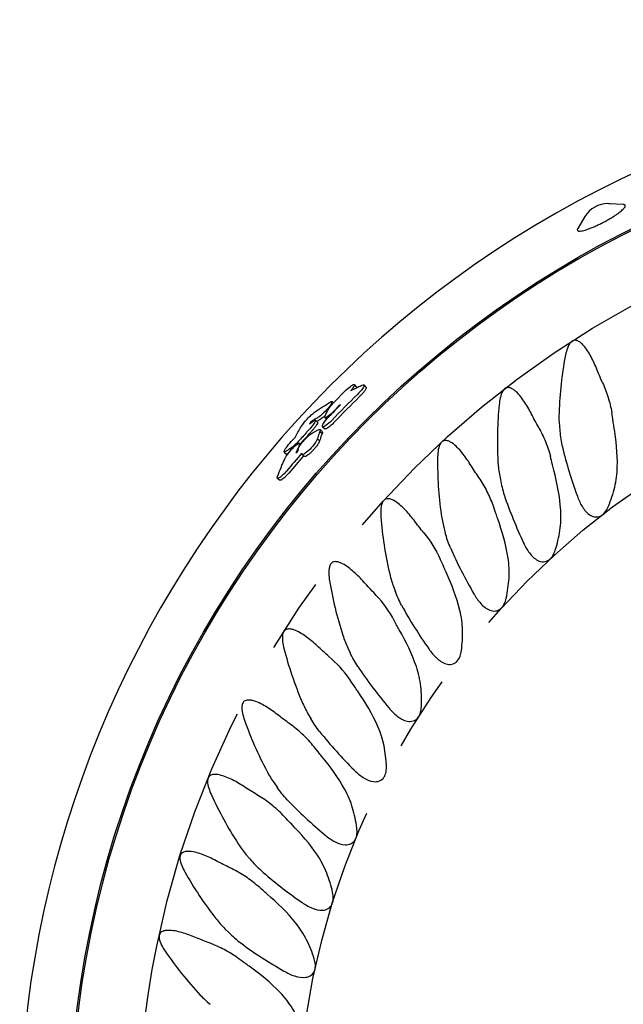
# Model space of a CAD drawing. Header units: millimetres. Extents: x 10 to 412, y 8 to 584.
# Tile 53 of 83: x 292 to 312, y 258 to 291. Entities that reach past the tile are written whole.
import ezdxf

# ---------------------------------------------------------------- set-up
doc = ezdxf.new("R2010")
doc.units = ezdxf.units.MM
doc.linetypes.add('CENTERX2', pattern=[20.32, 12.7, -2.54, 2.54, -2.54])
doc.layers.add('CENTERLINE', color=4, linetype='CENTERX2')
doc.layers.add('DIMENSIONS', color=2, linetype='Continuous')
doc.layers.add('OUTLINE', color=7, linetype='Continuous', lineweight=25)
doc.styles.add('SLDTEXTSTYLE0', font='TXT', dxfattribs={"width": 0.75})
doc.dimstyles.new('SLDDIMSTYLE1', dxfattribs={"dimtxt": 3.5, "dimasz": 2, "dimexe": 0, "dimexo": 0.0625, "dimgap": 0.875, "dimtad": 1, "dimrnd": 1e-09, "dimzin": 12, "dimdsep": 46, "dimtxsty": 'SLDTEXTSTYLE0', "dimsah": 1, "dimcen": 0, "dimadec": 0, "dimazin": 3, "dimtfac": 1, "dimtofl": 0, "dimtmove": 0, "dimatfit": 3, "dimfxl": 0, "dimfrac": 2, "dimtolj": 1, "dimtzin": 12, "dimarcsym": 0})
doc.dimstyles.new('SLDDIMSTYLE13', dxfattribs={"dimtxt": 3.5, "dimasz": 2, "dimexe": 0, "dimexo": 0.0625, "dimgap": 0.875, "dimtad": 1, "dimrnd": 1e-09, "dimzin": 12, "dimdsep": 46, "dimtxsty": 'SLDTEXTSTYLE0', "dimblk1": 'NONE', "dimsah": 1, "dimcen": 0, "dimadec": 0, "dimazin": 3, "dimtfac": 1, "dimtmove": 0, "dimatfit": 3, "dimldrblk": 'NONE', "dimfxl": 0, "dimfrac": 2, "dimtolj": 1, "dimtzin": 12, "dimarcsym": 0})

# ---------------------------------------------------------------- blocks, each defined once
blk = doc.blocks.new('_D_1')
at = {"layer": 'DIMENSIONS'}
blk.add_line((312.899, 327.714), (304.925, 381.509), dxfattribs=at)
blk.add_solid([(312.899, 327.714), (313.1, 329.766), (312.111, 329.619)], dxfattribs=at)
at = {"layer": 'DIMENSIONS', "char_height": 3.5, "attachment_point": 1, "rotation": 278.4315, "style": 'SLDTEXTSTYLE0'}
for s, insert in [('R', (309.62, 380.601)), ('100,95', (310.035, 377.798))]:
    blk.add_mtext(s, dxfattribs=dict(at, insert=insert))
blk = doc.blocks.new('_D_41')
at = {"layer": 'DIMENSIONS'}
for q in [(375.287, 281.441), (300.246, 238.116)]:
    blk.add_line((355.154, 269.817), q, dxfattribs=at)
blk.add_solid([(355.154, 269.817), (357.136, 270.384), (356.636, 271.25)], dxfattribs=at)
at = {"layer": 'DIMENSIONS', "char_height": 3.5, "attachment_point": 1, "rotation": 30, "style": 'SLDTEXTSTYLE0'}
for s, insert in [('63,4', (363.823, 280.026)), ('%%c', (359.254, 277.388))]:
    blk.add_mtext(s, dxfattribs=dict(at, insert=insert))
blk = doc.blocks.new('_None')
blk = doc.blocks.new('_D_42')
at = {"layer": 'DIMENSIONS'}
for q in [(381.537, 268.392), (302.246, 247.146)]:
    blk.add_line((353.154, 260.787), q, dxfattribs=at)
blk.add_solid([(353.154, 260.787), (355.216, 260.822), (354.957, 261.788)], dxfattribs=at)
at = {"layer": 'DIMENSIONS', "char_height": 3.5, "attachment_point": 1, "rotation": 15, "style": 'SLDTEXTSTYLE0'}
for s, insert in [('52,7', (370.097, 269.993)), ('%%c', (365.001, 268.627))]:
    blk.add_mtext(s, dxfattribs=dict(at, insert=insert))

msp = doc.modelspace()

# ---------------------------------------------------------------- linework, layer by layer
at = {"layer": 'CENTERLINE'}
for radius in [31.70081, 26.35209]:
    msp.add_circle((327.70013, 253.96659), radius, dxfattribs=at)
at = {"layer": 'OUTLINE'}
for p, q in [((312.28976, 285.22397), (311.82666, 285.25154)), ((311.00393, 284.82031), (310.7631, 284.42376)), ((303.34331, 279.11423), (303.2728, 279.18703)), ((303.66623, 279.1054), (303.59585, 279.17901)), ((302.57074, 278.57671), (302.5245, 278.622)), ((302.73914, 278.47113), (302.75535, 278.45522)), ((302.03577, 277.92488), (301.96184, 277.9939)), ((302.27977, 278.07875), (302.34091, 278.02076)), ((301.80433, 277.92828), (301.82231, 277.91165)), ((302.19498, 277.6118), (302.1203, 277.68104)), ((302.20596, 277.77336), (302.2804, 277.70385)), ((310.1464, 277.8035), (310.16223, 277.62261)), ((302.03113, 277.37164), (302.10662, 277.30281)), ((302.11461, 277.61779), (302.18945, 277.5486)), ((301.38591, 277.00085), (301.39493, 276.99296)), ((301.47491, 277.1831), (301.43389, 277.21941)), ((301.50015, 277.24443), (301.45781, 277.19824)), ((300.91861, 276.92344), (300.9953, 276.85771)), ((301.51643, 276.84438), (301.5933, 276.77721)), ((300.6956, 276.04568), (300.77444, 275.98122)), ((308.13568, 276.18288), (308.16721, 276.00407)), ((306.27385, 274.39319), (306.32084, 274.2178)), ((304.57509, 272.44804), (304.63719, 272.27741)), ((303.05232, 270.36223), (303.12906, 270.19766)), ((301.71714, 268.15164), (301.80793, 267.99439)), ((300.5797, 265.83309), (300.68385, 265.68435)), ((299.64867, 263.42424), (299.76539, 263.28514)), ((298.93113, 260.9434), (299.05952, 260.81501))]:
    msp.add_line(p, q, dxfattribs=at)
for radius in [33.99382, 33.94382]:
    msp.add_circle((327.70013, 253.96659), radius, dxfattribs=at)
for centre, radius, start, end in [((327.70013, 253.96659), 35.65, 306.658466, 274.273816), ((311.77318, 284.35313), 0.9, 90, 148.728531), ((311.77318, 284.35313), 0.9, 86.593597, 90), ((327.70013, 253.96659), 34.80252, 134.337271, 136.335807), ((327.70013, 253.96659), 34.7005, 134.337271, 136.335807), ((327.70013, 253.96659), 34.95666, 135.41889, 136.335807), ((327.70013, 253.96659), 34.95666, 138.80461, 139.024245), ((327.70013, 253.96659), 34.80252, 138.804619, 140.105849), ((327.70013, 253.96659), 34.7005, 138.854952, 140.105849)]:
    msp.add_arc(centre, radius, start, end, dxfattribs=at)
for points, knots in [([(312.25628, 285.04178), (312.27279, 285.05772), (312.30583, 285.08961), (312.33991, 285.13334), (312.35821, 285.17207), (312.35413, 285.20188), (312.33195, 285.21952), (312.30217, 285.22169), (312.28967, 285.2226)], [0, 0, 0, 0, 0.15303868, 0.30608432, 0.49265505, 0.67924889, 0.86529284, 1, 1, 1, 1]), ([(310.76425, 284.42305), (310.76125, 284.41885), (310.74662, 284.39842), (310.7424, 284.37191), (310.75353, 284.34568), (310.78826, 284.33233), (310.84428, 284.33172), (310.91975, 284.34355), (311.01321, 284.36789), (311.12157, 284.40361), (311.24237, 284.45014), (311.372, 284.50585), (311.507, 284.56945), (311.64358, 284.63897), (311.77766, 284.71254), (311.90555, 284.78798), (312.02323, 284.86315), (312.12064, 284.93116), (312.19913, 284.99129), (312.23723, 285.02495), (312.25628, 285.04178)], [0, 0, 0, 0, 0.015272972, 0.074364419, 0.133212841, 0.192059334, 0.250838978, 0.309617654, 0.368533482, 0.427456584, 0.486656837, 0.545861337, 0.605369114, 0.664877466, 0.724576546, 0.784275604, 0.843969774, 0.903663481, 0.951829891, 1, 1, 1, 1]), ([(311.38666, 279.73664), (311.32588, 279.88574), (311.25886, 280.03058), (311.1425, 280.23849), (311.10082, 280.30649), (311.01089, 280.43452), (310.96282, 280.49513), (310.87946, 280.57598), (310.84992, 280.60101), (310.78562, 280.64318), (310.75023, 280.66093), (310.67208, 280.67661), (310.62957, 280.67233), (310.55537, 280.63503), (310.52486, 280.60447), (310.45172, 280.50613), (310.42184, 280.43017), (310.3734, 280.27938), (310.3556, 280.20232), (310.34085, 280.12419)], [0, 0, 0, 0, 0.25, 0.25, 0.375, 0.375, 0.5, 0.5, 0.5625, 0.5625, 0.625, 0.625, 0.6875, 0.6875, 0.75, 0.75, 0.875, 0.875, 1, 1, 1, 1]), ([(310.34085, 280.12419), (310.28441, 279.82511), (310.23824, 279.51975), (310.16899, 278.89516), (310.14604, 278.57482), (310.1348, 278.25592)], [0, 0, 0, 0, 0.5, 0.5, 1, 1, 1, 1]), ([(302.61351, 278.62289), (302.64289, 278.6528), (302.67232, 278.68266), (302.70181, 278.71246), (302.73129, 278.74226), (302.76083, 278.77201), (302.79043, 278.80171), (302.84469, 278.85616), (302.89913, 278.91044), (302.95375, 278.96454)], [0, 0, 0, 0, 0.000125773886, 0.000125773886, 0.000125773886, 0.000251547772, 0.000251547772, 0.000251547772, 0.000482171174, 0.000482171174, 0.000482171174, 0.000482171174]), ([(302.95375, 278.96454), (303.01795, 279.02797), (303.08359, 279.08527), (303.19367, 279.16683), (303.23512, 279.18914), (303.27998, 279.19308), (303.2827, 279.1748), (303.24749, 279.10288), (303.20958, 279.04997), (303.15661, 278.98846)], [0, 0, 0, 0, 0.25, 0.25, 0.5, 0.5, 0.75, 0.75, 1, 1, 1, 1]), ([(303.15661, 278.98846), (303.18757, 279.00428), (303.21862, 279.01997), (303.24976, 279.03551), (303.29648, 279.05883), (303.34339, 279.08182), (303.39051, 279.10449), (303.43762, 279.12717), (303.48493, 279.14952), (303.53244, 279.17155)], [0, 0, 0, 0, 0.000208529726, 0.000208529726, 0.000208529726, 0.000521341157, 0.000521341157, 0.000521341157, 0.00083416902, 0.00083416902, 0.00083416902, 0.00083416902]), ([(303.33947, 279.11051), (303.34269, 279.10976), (303.35136, 279.10775), (303.34357, 279.09015), (303.33868, 279.07909)], [0, 0, 0, 0, 0.37143127, 1, 1, 1, 1]), ([(303.53244, 279.17155), (303.59542, 279.20036), (303.61683, 279.18099), (303.57328, 279.0896), (303.54657, 279.04935), (303.47358, 278.95832), (303.42731, 278.90765), (303.37733, 278.85869)], [0, 0, 0, 0, 0.5, 0.5, 0.75, 0.75, 1, 1, 1, 1]), ([(303.65698, 279.1062), (303.66334, 279.10277), (303.6783, 279.09468), (303.6627, 279.05158), (303.63406, 279.00231), (303.59548, 278.94727), (303.53462, 278.87285), (303.47592, 278.81338), (303.44862, 278.78572)], [0, 0, 0, 0, 0.16677812, 0.39268899, 0.50445374, 0.61614262, 0.82149396, 1, 1, 1, 1]), ([(309.20273, 278.21677), (309.12919, 278.35999), (309.04849, 278.50063), (308.91416, 278.69765), (308.86733, 278.76078), (308.76694, 278.87989), (308.71311, 278.93665), (308.62325, 279.00947), (308.59191, 279.03161), (308.52359, 279.06809), (308.48649, 279.08245), (308.40847, 279.09073), (308.36599, 279.08256), (308.29548, 279.03851), (308.26823, 279.00577), (308.20367, 278.90053), (308.18112, 278.82358), (308.14584, 278.66818), (308.13494, 278.59014), (308.12713, 278.51169)], [0, 0, 0, 0, 0.25, 0.25, 0.375, 0.375, 0.5, 0.5, 0.5625, 0.5625, 0.625, 0.625, 0.6875, 0.6875, 0.75, 0.75, 0.875, 0.875, 1, 1, 1, 1]), ([(311.59494, 279.24772), (311.66558, 279.08936), (311.72854, 278.92512), (311.83198, 278.59326), (311.87268, 278.42552), (311.90154, 278.25582)], [0, 0, 0, 0, 0.5, 0.5, 1, 1, 1, 1]), ([(302.46871, 278.60483), (302.51252, 278.63115), (302.53372, 278.63046), (302.52173, 278.57583), (302.48799, 278.52153), (302.38017, 278.38588), (302.30539, 278.30411), (302.16195, 278.1658), (302.09552, 278.1112), (302.05104, 278.08381)], [0, 0, 0, 0, 0.25, 0.25, 0.5, 0.5, 0.75, 0.75, 1, 1, 1, 1]), ([(302.40526, 278.36379), (302.42156, 278.39431), (302.44868, 278.43388), (302.52075, 278.52382), (302.56555, 278.57398), (302.61351, 278.62289)], [0, 0, 0, 0, 0.5, 0.5, 1, 1, 1, 1]), ([(301.93708, 278.26081), (301.98055, 278.29079), (302.02427, 278.32046), (302.06822, 278.34983), (302.11218, 278.37919), (302.15637, 278.40825), (302.2008, 278.437), (302.28918, 278.49418), (302.37849, 278.55014), (302.46871, 278.60483)], [0, 0, 0, 0, 0.00032004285, 0.00032004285, 0.00032004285, 0.00064008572, 0.00064008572, 0.00064008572, 0.00127679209, 0.00127679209, 0.00127679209, 0.00127679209]), ([(302.73914, 278.47113), (302.69543, 278.41302), (302.63703, 278.34614), (302.51064, 278.21952), (302.44702, 278.16415), (302.34527, 278.09053), (302.30752, 278.0724), (302.27013, 278.07721), (302.27032, 278.09976), (302.29022, 278.13983)], [0, 0, 0, 0, 0.25, 0.25, 0.5, 0.5, 0.75, 0.75, 1, 1, 1, 1]), ([(302.29022, 278.13983), (302.29961, 278.15863), (302.30905, 278.1774), (302.31854, 278.19614), (302.32802, 278.21487), (302.33756, 278.23358), (302.34716, 278.25225), (302.36632, 278.28956), (302.38569, 278.32674), (302.40526, 278.36379)], [0, 0, 0, 0, 0.000125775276, 0.000125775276, 0.000125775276, 0.000251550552, 0.000251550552, 0.000251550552, 0.000502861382, 0.000502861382, 0.000502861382, 0.000502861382]), ([(302.80199, 278.50331), (302.7915, 278.49798), (302.78101, 278.49263), (302.77054, 278.48727), (302.7653, 278.48459), (302.76006, 278.4819), (302.75483, 278.47921), (302.7496, 278.47652), (302.74437, 278.47383), (302.73914, 278.47113)], [0, 0, 0, 0, 0.000070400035, 0.000070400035, 0.000070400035, 0.000105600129, 0.000105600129, 0.000105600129, 0.000140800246, 0.000140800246, 0.000140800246, 0.000140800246]), ([(308.12713, 278.51169), (308.09697, 278.20886), (308.07737, 277.8972), (308.06302, 277.26583), (308.06818, 276.94956), (308.08469, 276.63258)], [0, 0, 0, 0, 0.5, 0.5, 1, 1, 1, 1]), ([(301.48308, 277.77017), (301.50049, 277.79991), (301.52835, 277.83937), (301.60061, 277.93041), (301.64479, 277.98176), (301.73819, 278.08273), (301.7859, 278.13071), (301.87144, 278.2102), (301.90881, 278.24121), (301.93708, 278.26081)], [0, 0, 0, 0, 0.25, 0.25, 0.5, 0.5, 0.75, 0.75, 1, 1, 1, 1]), ([(301.77117, 277.86688), (301.83012, 277.92245), (301.88095, 277.96316), (301.95032, 278.0028), (301.96761, 278.00127), (301.96326, 277.95765), (301.94122, 277.91559), (301.86357, 277.80477), (301.80786, 277.73624), (301.74701, 277.66958)], [0, 0, 0, 0, 0.25, 0.25, 0.5, 0.5, 0.75, 0.75, 1, 1, 1, 1]), ([(302.05104, 278.08381), (302.03025, 278.07109), (302.00951, 278.0583), (301.98882, 278.04545), (301.96812, 278.0326), (301.94748, 278.01968), (301.92689, 278.0067), (301.88584, 277.98082), (301.84499, 277.95468), (301.80433, 277.92828)], [0, 0, 0, 0, 0.000146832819, 0.000146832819, 0.000146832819, 0.000293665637, 0.000293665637, 0.000293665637, 0.000586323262, 0.000586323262, 0.000586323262, 0.000586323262]), ([(302.12473, 278.01452), (302.10398, 278.00182), (302.06678, 277.97905), (302.02983, 277.95592), (302.01349, 277.94569)], [0, 0, 0, 0, 0.55758711, 1, 1, 1, 1]), ([(302.29968, 278.15863), (302.2962, 278.15516), (302.26423, 278.12326), (302.20641, 278.07374), (302.15359, 278.03279), (302.12993, 278.01781), (302.12473, 278.01452)], [0, 0, 0, 0, 0.04995613, 0.45949667, 0.88123068, 1, 1, 1, 1]), ([(302.52404, 277.99531), (302.45198, 277.92005), (302.37633, 277.85363), (302.2604, 277.7739), (302.22015, 277.76009), (302.19175, 277.78665), (302.20363, 277.82759), (302.27788, 277.9475), (302.34062, 278.02625), (302.41253, 278.10174)], [0, 0, 0, 0, 0.25, 0.25, 0.5, 0.5, 0.75, 0.75, 1, 1, 1, 1]), ([(302.35053, 278.03163), (302.35069, 278.0342), (302.35127, 278.04343), (302.3585, 278.05881), (302.36371, 278.06991)], [0, 0, 0, 0, 0.27817933, 1, 1, 1, 1]), ([(301.28305, 277.41007), (301.29922, 277.44052), (301.31552, 277.47089), (301.33196, 277.50116), (301.3484, 277.53143), (301.36498, 277.56162), (301.3817, 277.59171), (301.41495, 277.65156), (301.44875, 277.71105), (301.48308, 277.77017)], [0, 0, 0, 0, 0.000208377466, 0.000208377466, 0.000208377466, 0.000416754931, 0.000416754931, 0.000416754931, 0.000831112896, 0.000831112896, 0.000831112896, 0.000831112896]), ([(301.74701, 277.66958), (301.71873, 277.63863), (301.6905, 277.60763), (301.66233, 277.57658), (301.63416, 277.54553), (301.60605, 277.51443), (301.57799, 277.48328), (301.52662, 277.42625), (301.47544, 277.36906), (301.42444, 277.31169)], [0, 0, 0, 0, 0.000125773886, 0.000125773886, 0.000125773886, 0.000251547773, 0.000251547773, 0.000251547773, 0.000481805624, 0.000481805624, 0.000481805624, 0.000481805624]), ([(301.80433, 277.92828), (301.80155, 277.92316), (301.79877, 277.91804), (301.79599, 277.91292), (301.79321, 277.9078), (301.79044, 277.90267), (301.78767, 277.89755), (301.78216, 277.88733), (301.77666, 277.87711), (301.77117, 277.86688)], [0, 0, 0, 0, 0.000035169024, 0.000035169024, 0.000035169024, 0.000070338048, 0.000070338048, 0.000070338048, 0.00014039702, 0.00014039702, 0.00014039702, 0.00014039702]), ([(302.03074, 277.92492), (302.0353, 277.92075), (302.04519, 277.91171), (302.02039, 277.85641), (301.96715, 277.77542), (301.89634, 277.68496), (301.84428, 277.62654), (301.82178, 277.60129)], [0, 0, 0, 0, 0.19173695, 0.41574774, 0.6345298, 0.84204284, 1, 1, 1, 1]), ([(301.83763, 277.54808), (301.85587, 277.55844), (301.87414, 277.56875), (301.89245, 277.579), (301.91991, 277.59439), (301.94746, 277.60966), (301.97508, 277.62482), (302.0027, 277.63998), (302.0304, 277.65503), (302.05818, 277.66997)], [0, 0, 0, 0, 0.000125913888, 0.000125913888, 0.000125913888, 0.000314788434, 0.000314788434, 0.000314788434, 0.000503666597, 0.000503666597, 0.000503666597, 0.000503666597]), ([(302.59783, 277.92488), (302.58123, 277.90791), (302.54802, 277.87398), (302.48589, 277.81624), (302.41486, 277.7576), (302.34608, 277.71301), (302.29829, 277.6933), (302.28822, 277.70362), (302.28411, 277.70783)], [0, 0, 0, 0, 0.11554227, 0.23106974, 0.42943472, 0.63237857, 0.84980805, 1, 1, 1, 1]), ([(309.45283, 277.74786), (309.537, 277.59626), (309.61404, 277.43812), (309.74601, 277.11655), (309.80118, 276.95299), (309.84471, 276.78645)], [0, 0, 0, 0, 0.5, 0.5, 1, 1, 1, 1]), ([(300.9742, 276.94394), (300.93766, 276.91895), (300.91682, 276.91437), (300.91329, 276.94815), (300.93084, 276.98621), (300.99992, 277.0922), (301.05171, 277.16014), (301.16719, 277.29506), (301.22963, 277.36057), (301.28305, 277.41007)], [0, 0, 0, 0, 0.25, 0.25, 0.5, 0.5, 0.75, 0.75, 1, 1, 1, 1]), ([(301.42444, 277.31169), (301.37889, 277.26058), (301.33239, 277.21258), (301.24819, 277.13358), (301.21096, 277.10302), (301.1822, 277.08399)], [0, 0, 0, 0, 0.5, 0.5, 1, 1, 1, 1]), ([(301.39637, 276.99006), (301.37966, 276.99544), (301.38049, 277.02064), (301.42045, 277.1067), (301.45963, 277.16706), (301.5627, 277.29859), (301.62584, 277.3686), (301.74505, 277.48326), (301.79861, 277.52582), (301.83763, 277.54808)], [0, 0, 0, 0, 0.25, 0.25, 0.5, 0.5, 0.75, 0.75, 1, 1, 1, 1]), ([(301.82178, 277.60129), (301.7935, 277.57034), (301.76528, 277.53934), (301.73711, 277.50829), (301.70894, 277.47724), (301.68082, 277.44614), (301.65277, 277.41499), (301.60171, 277.3583), (301.55084, 277.30145), (301.50015, 277.24443)], [0, 0, 0, 0, 0.000125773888, 0.000125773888, 0.000125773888, 0.000251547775, 0.000251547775, 0.000251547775, 0.000480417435, 0.000480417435, 0.000480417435, 0.000480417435]), ([(302.03113, 277.37164), (302.01941, 277.32925), (301.98207, 277.26278), (301.86722, 277.1093), (301.791, 277.02485), (301.65278, 276.8978), (301.59194, 276.85563), (301.51681, 276.83078), (301.5015, 276.8468), (301.51235, 276.88853)], [0, 0, 0, 0, 0.25, 0.25, 0.5, 0.5, 0.75, 0.75, 1, 1, 1, 1]), ([(302.10662, 277.30281), (302.09887, 277.28166), (302.08702, 277.24934), (302.05089, 277.18906), (302.00757, 277.12513), (301.94239, 277.04209), (301.85791, 276.94933), (301.77537, 276.87085), (301.69915, 276.81019), (301.63767, 276.77552), (301.60111, 276.76508), (301.59696, 276.77796), (301.59615, 276.78047)], [0, 0, 0, 0, 0.12764847, 0.19510144, 0.26251801, 0.38270001, 0.49467809, 0.60452451, 0.71741331, 0.8383774, 0.96848863, 1, 1, 1, 1]), ([(302.11461, 277.61779), (302.10737, 277.59744), (302.10021, 277.57704), (302.09312, 277.55661), (302.08247, 277.52595), (302.07199, 277.49521), (302.06166, 277.46438), (302.05132, 277.43355), (302.04115, 277.40264), (302.03113, 277.37164)], [0, 0, 0, 0, 0.000144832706, 0.000144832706, 0.000144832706, 0.000362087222, 0.000362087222, 0.000362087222, 0.000579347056, 0.000579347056, 0.000579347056, 0.000579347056]), ([(302.18945, 277.5486), (302.18227, 277.52828), (302.17516, 277.50791), (302.16812, 277.48751), (302.15756, 277.4569), (302.14715, 277.4262), (302.1369, 277.39542), (302.12665, 277.36463), (302.11656, 277.33376), (302.10662, 277.30281)], [0, 0, 0, 0, 0.000144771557, 0.000144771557, 0.000144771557, 0.000361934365, 0.000361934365, 0.000361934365, 0.000579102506, 0.000579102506, 0.000579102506, 0.000579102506]), ([(302.19087, 277.60737), (302.19544, 277.60462), (302.20718, 277.59756), (302.19617, 277.56716), (302.18945, 277.5486)], [0, 0, 0, 0, 0.38956632, 1, 1, 1, 1]), ([(307.15958, 276.51233), (307.07357, 276.64903), (306.98055, 276.78247), (306.8303, 276.9661), (306.77826, 277.02482), (306.6676, 277.135), (306.60904, 277.18674), (306.51416, 277.25092), (306.48128, 277.27019), (306.41026, 277.30075), (306.37213, 277.31207), (306.2928, 277.31393), (306.25116, 277.30219), (306.18458, 277.25237), (306.16014, 277.21734), (306.10477, 277.10672), (306.08899, 277.02791), (306.06737, 276.87007), (306.06331, 276.79131), (306.06236, 276.71239)], [0, 0, 0, 0, 0.25, 0.25, 0.375, 0.375, 0.5, 0.5, 0.5625, 0.5625, 0.625, 0.625, 0.6875, 0.6875, 0.75, 0.75, 0.875, 0.875, 1, 1, 1, 1]), ([(300.94007, 276.70305), (300.96149, 276.75103), (301.0079, 276.82276), (301.13081, 276.97884), (301.20563, 277.06071), (301.3333, 277.17943), (301.38545, 277.21611), (301.44137, 277.22946), (301.44545, 277.20681), (301.42456, 277.15954)], [0, 0, 0, 0, 0.25, 0.25, 0.5, 0.5, 0.75, 0.75, 1, 1, 1, 1]), ([(301.1822, 277.08399), (301.16469, 277.0725), (301.14722, 277.06095), (301.12978, 277.04935), (301.11235, 277.03776), (301.09495, 277.02612), (301.07759, 277.01443), (301.04298, 276.99112), (301.00851, 276.96763), (300.9742, 276.94394)], [0, 0, 0, 0, 0.000125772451, 0.000125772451, 0.000125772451, 0.000251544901, 0.000251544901, 0.000251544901, 0.000502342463, 0.000502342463, 0.000502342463, 0.000502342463]), ([(301.42456, 277.15954), (301.41458, 277.13716), (301.40467, 277.11475), (301.39484, 277.09229), (301.38009, 277.0586), (301.3655, 277.02482), (301.35108, 276.99094), (301.33666, 276.95707), (301.3224, 276.92311), (301.30831, 276.88906)], [0, 0, 0, 0, 0.00014692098, 0.00014692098, 0.00014692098, 0.000367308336, 0.000367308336, 0.000367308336, 0.00058770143, 0.00058770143, 0.00058770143, 0.00058770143]), ([(310.24715, 277.09569), (310.3137, 276.81282), (310.39099, 276.53402), (310.56059, 275.98301), (310.65338, 275.70959), (310.75043, 275.44269)], [0, 0, 0, 0, 0.5, 0.5, 1, 1, 1, 1]), ([(300.69867, 276.10904), (300.73609, 276.20948), (300.77493, 276.30921), (300.81516, 276.40821), (300.83528, 276.45772), (300.85576, 276.50705), (300.87657, 276.55619), (300.89739, 276.60533), (300.91856, 276.65428), (300.94007, 276.70305)], [0, 0, 0, 0, 0.00064029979, 0.00064029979, 0.00064029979, 0.00096050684, 0.00096050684, 0.00096050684, 0.0012807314, 0.0012807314, 0.0012807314, 0.0012807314]), ([(301.05083, 276.87806), (301.03343, 276.86706), (301.00642, 276.84999), (301.00119, 276.85915), (300.99933, 276.86242)], [0, 0, 0, 0, 0.644053, 1, 1, 1, 1]), ([(306.06236, 276.71239), (306.05871, 276.40818), (306.06632, 276.09668), (306.10706, 275.46586), (306.13978, 275.15109), (306.18386, 274.83673)], [0, 0, 0, 0, 0.5, 0.5, 1, 1, 1, 1]), ([(311.79171, 275.10689), (311.87763, 275.31639), (311.94966, 275.53001), (312.05386, 275.96916), (312.08567, 276.19653), (312.08953, 276.42342)], [0, 0, 0, 0, 0.5, 0.5, 1, 1, 1, 1]), ([(300.99858, 276.28793), (300.9537, 276.23442), (300.90703, 276.18459), (300.82178, 276.10458), (300.78351, 276.07467), (300.72509, 276.04104), (300.70503, 276.03748), (300.68526, 276.05463), (300.68667, 276.07643), (300.69867, 276.10904)], [0, 0, 0, 0, 0.25, 0.25, 0.5, 0.5, 0.75, 0.75, 1, 1, 1, 1]), ([(301.07685, 276.2225), (301.06193, 276.20506), (301.0321, 276.17018), (300.97521, 276.10956), (300.90834, 276.04618), (300.84172, 275.99571), (300.79153, 275.9711), (300.77908, 275.98154), (300.7731, 275.98654)], [0, 0, 0, 0, 0.10739438, 0.21468087, 0.40330392, 0.60179787, 0.80892771, 1, 1, 1, 1]), ([(307.92378, 275.14341), (307.86564, 275.30624), (307.79628, 275.46447), (307.63714, 275.77254), (307.54677, 275.92316), (307.44959, 276.067)], [0, 0, 0, 0, 0.5, 0.5, 1, 1, 1, 1]), ([(305.27275, 274.63631), (305.17449, 274.76586), (305.07057, 274.89018), (304.84913, 275.11704), (304.73178, 275.22375), (304.56341, 275.31684), (304.52824, 275.33329), (304.45542, 275.35689), (304.41664, 275.36458), (304.33763, 275.35885), (304.29743, 275.34307), (304.23614, 275.28735), (304.2149, 275.24995), (304.17014, 275.13569), (304.16114, 275.05477), (304.15357, 274.89696), (304.15635, 274.81849), (304.16227, 274.73998)], [0, 0, 0, 0, 0.25, 0.25, 0.5, 0.5, 0.5625, 0.5625, 0.625, 0.625, 0.6875, 0.6875, 0.75, 0.75, 0.875, 0.875, 1, 1, 1, 1]), ([(308.29773, 275.48655), (308.38862, 275.21075), (308.48988, 274.9398), (308.7069, 274.40554), (308.82325, 274.14106), (308.94317, 273.8837)], [0, 0, 0, 0, 0.5, 0.5, 1, 1, 1, 1]), ([(310.75383, 275.43338), (310.79801, 275.31275), (310.85041, 275.19642), (310.98605, 274.97999), (311.07071, 274.8768), (311.23501, 274.7771), (311.29742, 274.75329), (311.42963, 274.74517), (311.4963, 274.76241), (311.61111, 274.83049), (311.65874, 274.87918), (311.73669, 274.98748), (311.76673, 275.04596), (311.79171, 275.10689)], [0, 0, 0, 0, 0.25, 0.25, 0.5, 0.5, 0.625, 0.625, 0.75, 0.75, 0.875, 0.875, 1, 1, 1, 1]), ([(304.16227, 274.73998), (304.18514, 274.43668), (304.21977, 274.12775), (304.3154, 273.50229), (304.37547, 273.19139), (304.44678, 272.88204)], [0, 0, 0, 0, 0.5, 0.5, 1, 1, 1, 1]), ([(310.00975, 273.63993), (310.07659, 273.85453), (310.12982, 274.073), (310.1958, 274.52159), (310.20763, 274.75097), (310.19169, 274.97741)], [0, 0, 0, 0, 0.5, 0.5, 1, 1, 1, 1]), ([(306.49597, 273.71363), (306.61047, 273.44698), (306.73493, 273.18594), (306.99776, 272.67247), (307.13681, 272.41899), (307.27865, 272.17313)], [0, 0, 0, 0, 0.5, 0.5, 1, 1, 1, 1]), ([(308.94736, 273.87472), (309.00189, 273.75841), (309.06423, 273.64709), (309.21822, 273.4433), (309.31154, 273.34788), (309.48391, 273.26288), (309.54815, 273.2446), (309.68057, 273.24803), (309.74549, 273.27102), (309.85393, 273.34884), (309.89713, 273.40151), (309.96534, 273.51618), (309.99017, 273.57706), (310.00975, 273.63993)], [0, 0, 0, 0, 0.25, 0.25, 0.5, 0.5, 0.625, 0.625, 0.75, 0.75, 0.875, 0.875, 1, 1, 1, 1]), ([(308.36243, 272.02325), (308.41103, 272.24619), (308.44478, 272.46993), (308.47083, 272.91976), (308.46264, 273.1478), (308.4271, 273.3715)], [0, 0, 0, 0, 0.5, 0.5, 1, 1, 1, 1]), ([(303.55661, 272.60298), (303.4468, 272.72418), (303.33312, 272.83824), (303.09201, 273.04552), (302.96569, 273.14173), (302.789, 273.21975), (302.75259, 273.23295), (302.67757, 273.24988), (302.63851, 273.25388), (302.56064, 273.24072), (302.52222, 273.22119), (302.46653, 273.16003), (302.44897, 273.12131), (302.41454, 273.00329), (302.41274, 272.9233), (302.41897, 272.76488), (302.42861, 272.68699), (302.44132, 272.60947)], [0, 0, 0, 0, 0.25, 0.25, 0.5, 0.5, 0.5625, 0.5625, 0.625, 0.625, 0.6875, 0.6875, 0.75, 0.75, 0.875, 0.875, 1, 1, 1, 1]), ([(302.44132, 272.60947), (302.49053, 272.30937), (302.55177, 272.00541), (302.70167, 271.39004), (302.78866, 271.08539), (302.88668, 270.7834)], [0, 0, 0, 0, 0.5, 0.5, 1, 1, 1, 1]), ([(307.28361, 272.16455), (307.34807, 272.05343), (307.41987, 271.94797), (307.59104, 271.75838), (307.69233, 271.67146), (307.87145, 271.6018), (307.93704, 271.58919), (308.06866, 271.60415), (308.13132, 271.63271), (308.23256, 271.71969), (308.27102, 271.77592), (308.32897, 271.8961), (308.3484, 271.95891), (308.36243, 272.02325)], [0, 0, 0, 0, 0.25, 0.25, 0.5, 0.5, 0.625, 0.625, 0.75, 0.75, 0.875, 0.875, 1, 1, 1, 1]), ([(304.85559, 271.79042), (304.9928, 271.53494), (305.13951, 271.28577), (305.4462, 270.79698), (305.60687, 270.55649), (305.76956, 270.324)], [0, 0, 0, 0, 0.5, 0.5, 1, 1, 1, 1]), ([(306.86227, 270.26915), (306.89121, 270.49505), (306.90537, 270.72069), (306.89216, 271.17138), (306.86407, 271.39824), (306.80919, 271.6179)], [0, 0, 0, 0, 0.5, 0.5, 1, 1, 1, 1]), ([(302.02421, 270.42782), (301.90452, 270.53874), (301.78141, 270.64245), (301.52271, 270.82826), (301.38763, 270.91333), (301.20607, 270.97524), (301.16868, 270.98525), (301.09226, 270.99564), (301.05296, 270.99622), (300.9766, 270.97639), (300.94005, 270.95371), (300.88969, 270.88771), (300.8756, 270.84742), (300.85176, 270.72804), (300.85683, 270.64708), (300.87666, 270.49083), (300.89304, 270.41379), (300.91261, 270.33708)], [0, 0, 0, 0, 0.25, 0.25, 0.5, 0.5, 0.5625, 0.5625, 0.625, 0.625, 0.6875, 0.6875, 0.75, 0.75, 0.875, 0.875, 1, 1, 1, 1]), ([(300.91261, 270.33708), (300.98778, 270.04244), (301.07517, 269.74532), (301.27801, 269.14563), (301.39144, 268.84912), (301.51542, 268.55677)], [0, 0, 0, 0, 0.5, 0.5, 1, 1, 1, 1]), ([(305.77525, 270.31589), (305.84914, 270.21081), (305.92987, 270.112), (306.1169, 269.93806), (306.22538, 269.86029), (306.40989, 269.80651), (306.47633, 269.79967), (306.60614, 269.82604), (306.66608, 269.85995), (306.75936, 269.95542), (306.79276, 270.01479), (306.84002, 270.13957), (306.8539, 270.20383), (306.86227, 270.26915)], [0, 0, 0, 0, 0.25, 0.25, 0.5, 0.5, 0.625, 0.625, 0.75, 0.75, 0.875, 0.875, 1, 1, 1, 1]), ([(303.38907, 269.73157), (303.54792, 269.48918), (303.71576, 269.25376), (304.06403, 268.79335), (304.2451, 268.56773), (304.42737, 268.35038)], [0, 0, 0, 0, 0.5, 0.5, 1, 1, 1, 1]), ([(305.5207, 268.39097), (305.52986, 268.61897), (305.52424, 268.84517), (305.47178, 269.29269), (305.42412, 269.51583), (305.35028, 269.72997)], [0, 0, 0, 0, 0.5, 0.5, 1, 1, 1, 1]), ([(300.68723, 268.12738), (300.55873, 268.22713), (300.42731, 268.31958), (300.15349, 268.4822), (300.01173, 268.55495), (299.82655, 268.60099), (299.78906, 268.60775), (299.7119, 268.61191), (299.67239, 268.60934), (299.59748, 268.58355), (299.56288, 268.55836), (299.51757, 268.48842), (299.50679, 268.44725), (299.49284, 268.32508), (299.50484, 268.2458), (299.53854, 268.08996), (299.5617, 268.01447), (299.58776, 267.9401)], [0, 0, 0, 0, 0.25, 0.25, 0.5, 0.5, 0.5625, 0.5625, 0.625, 0.625, 0.6875, 0.6875, 0.75, 0.75, 0.875, 0.875, 1, 1, 1, 1]), ([(304.43375, 268.34279), (304.51652, 268.24455), (304.60554, 268.15316), (304.80703, 267.99618), (304.92187, 267.92816), (305.11037, 267.89067), (305.17715, 267.88964), (305.30417, 267.92723), (305.36093, 267.96623), (305.44553, 268.06947), (305.47363, 268.13152), (305.50983, 268.25994), (305.51806, 268.32517), (305.5207, 268.39097)], [0, 0, 0, 0, 0.25, 0.25, 0.5, 0.5, 0.625, 0.625, 0.75, 0.75, 0.875, 0.875, 1, 1, 1, 1]), ([(299.58776, 267.9401), (299.68832, 267.65314), (299.80122, 267.36492), (300.05527, 266.78578), (300.19443, 266.49958), (300.34345, 266.2191)], [0, 0, 0, 0, 0.5, 0.5, 1, 1, 1, 1]), ([(301.87354, 267.10238), (301.76334, 267.23536), (301.64394, 267.36049), (301.38817, 267.59628), (301.25202, 267.70656), (301.11207, 267.80809)], [0, 0, 0, 0, 0.5, 0.5, 1, 1, 1, 1]), ([(302.10758, 267.55273), (302.28682, 267.32526), (302.47452, 267.10537), (302.86182, 266.67682), (303.06186, 266.46785), (303.2623, 266.26729)], [0, 0, 0, 0, 0.5, 0.5, 1, 1, 1, 1]), ([(299.55583, 265.71916), (299.41901, 265.80741), (299.27977, 265.88822), (299.06383, 265.99208), (298.9912, 266.02349), (298.84385, 266.0765), (298.76886, 266.09851), (298.65511, 266.11619), (298.61658, 266.11955), (298.53951, 266.11654), (298.50065, 266.11025), (298.42907, 266.0776), (298.39684, 266.0488), (298.35875, 265.97524), (298.3518, 265.93301), (298.34905, 265.81116), (298.36813, 265.73225), (298.41484, 265.58175), (298.44432, 265.50882), (298.47687, 265.43677)], [0, 0, 0, 0, 0.25, 0.25, 0.375, 0.375, 0.5, 0.5, 0.5625, 0.5625, 0.625, 0.625, 0.6875, 0.6875, 0.75, 0.75, 0.875, 0.875, 1, 1, 1, 1]), ([(303.26931, 266.26029), (303.36033, 266.16964), (303.45699, 266.08635), (303.67139, 265.94753), (303.79172, 265.88978), (303.98277, 265.86885), (304.04938, 265.87365), (304.17265, 265.92217), (304.22578, 265.96597), (304.30107, 266.07619), (304.32365, 266.14045), (304.34853, 266.27154), (304.35104, 266.33724), (304.34794, 266.40302)], [0, 0, 0, 0, 0.25, 0.25, 0.5, 0.5, 0.625, 0.625, 0.75, 0.75, 0.875, 0.875, 1, 1, 1, 1]), ([(298.47687, 265.43677), (298.60205, 265.15967), (298.73959, 264.8825), (299.04282, 264.32826), (299.20674, 264.05466), (299.37967, 263.78819)], [0, 0, 0, 0, 0.5, 0.5, 1, 1, 1, 1]), ([(300.82696, 264.80146), (300.70461, 264.92531), (300.57291, 265.04091), (300.29874, 265.2523), (300.15543, 265.349), (300.00688, 265.43812)], [0, 0, 0, 0, 0.5, 0.5, 1, 1, 1, 1]), ([(303.35289, 264.32041), (303.32233, 264.54642), (303.27678, 264.77146), (303.14699, 265.20304), (303.06256, 265.41122), (302.95254, 265.60947)], [0, 0, 0, 0, 0.5, 0.5, 1, 1, 1, 1]), ([(301.02085, 265.27049), (301.21916, 265.0596), (301.42531, 264.85689), (301.84866, 264.46357), (302.06611, 264.27287), (302.28322, 264.09058)], [0, 0, 0, 0, 0.5, 0.5, 1, 1, 1, 1]), ([(302.29081, 264.08422), (302.38939, 264.00185), (302.49293, 263.9273), (302.71862, 263.80769), (302.84353, 263.76065), (303.03567, 263.75646), (303.10161, 263.76704), (303.22018, 263.82612), (303.2693, 263.87438), (303.33469, 263.99074), (303.35159, 264.05673), (303.36494, 264.18949), (303.36172, 264.25516), (303.35289, 264.32041)], [0, 0, 0, 0, 0.25, 0.25, 0.5, 0.5, 0.625, 0.625, 0.75, 0.75, 0.875, 0.875, 1, 1, 1, 1]), ([(298.63862, 263.2215), (298.49468, 263.29746), (298.34762, 263.36633), (298.12531, 263.45027), (298.05082, 263.47508), (297.89994, 263.51504), (297.8233, 263.53052), (297.70885, 263.53846), (297.67067, 263.53862), (297.5937, 263.52926), (297.55549, 263.51991), (297.4862, 263.4815), (297.45644, 263.45057), (297.42405, 263.37393), (297.42057, 263.33151), (297.42808, 263.2086), (297.45367, 263.13269), (297.51396, 262.98502), (297.5498, 262.91485), (297.58838, 262.84614)], [0, 0, 0, 0, 0.25, 0.25, 0.375, 0.375, 0.5, 0.5, 0.5625, 0.5625, 0.625, 0.625, 0.6875, 0.6875, 0.75, 0.75, 0.875, 0.875, 1, 1, 1, 1]), ([(302.54315, 262.15901), (302.49314, 262.38088), (302.4281, 262.60148), (302.261, 263.02058), (302.15868, 263.2206), (302.03197, 263.40827)], [0, 0, 0, 0, 0.5, 0.5, 1, 1, 1, 1]), ([(297.58838, 262.84614), (297.73725, 262.58098), (297.89837, 262.31697), (298.24838, 261.79179), (298.43589, 261.53297), (298.63143, 261.28252)], [0, 0, 0, 0, 0.5, 0.5, 1, 1, 1, 1]), ([(299.9849, 262.41808), (299.85247, 262.53059), (299.71097, 262.63446), (299.41928, 262.82123), (299.26811, 262.90506), (299.11245, 262.98084)], [0, 0, 0, 0, 0.5, 0.5, 1, 1, 1, 1]), ([(300.13718, 262.90222), (300.35323, 262.70931), (300.57626, 262.52535), (301.03203, 262.17062), (301.26533, 261.99955), (301.49757, 261.83683)], [0, 0, 0, 0, 0.5, 0.5, 1, 1, 1, 1]), ([(301.50569, 261.83115), (301.61107, 261.75768), (301.72072, 261.69245), (301.95597, 261.59296), (302.08451, 261.55698), (302.27628, 261.56955), (302.34105, 261.58585), (302.45402, 261.65503), (302.49874, 261.70739), (302.55374, 261.82901), (302.56483, 261.89622), (302.56656, 262.02964), (302.55762, 262.09477), (302.54315, 262.15901)], [0, 0, 0, 0, 0.25, 0.25, 0.5, 0.5, 0.625, 0.625, 0.75, 0.75, 0.875, 0.875, 1, 1, 1, 1]), ([(301.92486, 259.93526), (301.85587, 260.15142), (301.77192, 260.36553), (301.56866, 260.76906), (301.44921, 260.95946), (301.30675, 261.13522)], [0, 0, 0, 0, 0.5, 0.5, 1, 1, 1, 1]), ([(297.94259, 260.65341), (297.79295, 260.71637), (297.64071, 260.77209), (297.41244, 260.83628), (297.33628, 260.85448), (297.18303, 260.88119), (297.10526, 260.89002), (296.9909, 260.88826), (296.95307, 260.88521), (296.87804, 260.86985), (296.84031, 260.85753), (296.77348, 260.8136), (296.74626, 260.78095), (296.71948, 260.70138), (296.71952, 260.65857), (296.73707, 260.53722), (296.76955, 260.4625), (296.84198, 260.32127), (296.88433, 260.25349), (296.92906, 260.18794)], [0, 0, 0, 0, 0.25, 0.25, 0.375, 0.375, 0.5, 0.5, 0.5625, 0.5625, 0.625, 0.625, 0.6875, 0.6875, 0.75, 0.75, 0.875, 0.875, 1, 1, 1, 1]), ([(299.46327, 260.46595), (299.69543, 260.29252), (299.93366, 260.1287), (300.41842, 259.81517), (300.66574, 259.66508), (300.91134, 259.52318)], [0, 0, 0, 0, 0.5, 0.5, 1, 1, 1, 1]), ([(296.92906, 260.18794), (297.10051, 259.93672), (297.28396, 259.68785), (297.678, 259.19565), (297.88773, 258.9537), (298.10442, 258.72118)], [0, 0, 0, 0, 0.5, 0.5, 1, 1, 1, 1]), ([(299.35377, 259.97038), (299.21263, 260.07049), (299.06244, 260.16185), (298.75441, 260.32309), (298.59657, 260.39329), (298.43559, 260.45496)], [0, 0, 0, 0, 0.5, 0.5, 1, 1, 1, 1]), ([(300.91993, 259.51823), (301.03131, 259.45422), (301.14623, 259.39879), (301.38925, 259.32019), (301.52043, 259.29555), (301.71039, 259.32479), (301.77349, 259.34666), (301.88, 259.42543), (301.91999, 259.48149), (301.96418, 259.60744), (301.96936, 259.67536), (301.95946, 259.80842), (301.94488, 259.87253), (301.92486, 259.93526)], [0, 0, 0, 0, 0.25, 0.25, 0.5, 0.5, 0.625, 0.625, 0.75, 0.75, 0.875, 0.875, 1, 1, 1, 1]), ([(301.50274, 257.66609), (301.41534, 257.875), (301.3133, 258.08066), (301.07526, 258.46566), (300.93954, 258.64503), (300.7824, 258.8076)], [0, 0, 0, 0, 0.5, 0.5, 1, 1, 1, 1])]:
    msp.add_open_spline(points, degree=3, knots=knots, dxfattribs=at)
for points in [[(311.59494, 279.24772), (311.52235, 279.41045), (311.453, 279.57393), (311.38666, 279.73664)], [(309.45283, 277.74786), (309.366, 277.90424), (309.2828, 278.06084), (309.20273, 278.21677)], [(310.1348, 278.25592), (310.12952, 278.10596), (310.13328, 277.95351), (310.1464, 277.8035)], [(311.94711, 277.96104), (311.93345, 278.05955), (311.91821, 278.1578), (311.90154, 278.25582)], [(311.97496, 277.78121), (311.96472, 277.84095), (311.95544, 277.90092), (311.94711, 277.96104)], [(302.05818, 277.66997), (302.12036, 277.70299), (302.14188, 277.68309), (302.11461, 277.61779)], [(312.08953, 276.42342), (312.0972, 276.87482), (312.05299, 277.32614), (311.97496, 277.78121)], [(310.16223, 277.62261), (310.17763, 277.44653), (310.20621, 277.2697), (310.24715, 277.09569)], [(309.9158, 276.49677), (309.89361, 276.59371), (309.86986, 276.69026), (309.84471, 276.78645)], [(307.44959, 276.067), (307.3494, 276.21532), (307.25299, 276.36389), (307.15958, 276.51233)], [(308.08469, 276.63258), (308.09254, 276.4818), (308.10966, 276.33041), (308.13568, 276.18288)], [(309.95922, 276.32005), (309.94381, 276.37867), (309.92935, 276.43759), (309.9158, 276.49677)], [(310.19169, 274.97741), (310.15999, 275.42786), (310.07659, 275.87361), (309.95922, 276.32005)], [(308.16721, 276.00407), (308.1979, 275.82998), (308.24172, 275.65651), (308.29773, 275.48655)], [(310.75043, 275.44269), (310.75156, 275.43958), (310.75269, 275.43648), (310.75383, 275.43338)], [(308.01984, 274.86103), (307.98929, 274.95567), (307.95721, 275.04978), (307.92378, 275.14341)], [(306.18386, 274.83673), (306.20499, 274.686), (306.235, 274.53816), (306.27385, 274.39319)], [(308.0785, 274.68876), (308.05804, 274.74582), (308.0385, 274.80325), (308.01984, 274.86103)], [(308.4271, 273.3715), (308.35624, 273.81758), (308.2343, 274.25435), (308.0785, 274.68876)], [(305.60048, 274.21795), (305.48777, 274.35694), (305.37877, 274.49654), (305.27275, 274.63631)], [(305.60048, 274.21795), (305.82054, 273.94659), (306.00813, 273.65566), (306.15335, 273.33921)], [(306.49597, 273.71363), (306.42554, 273.87764), (306.36697, 274.04564), (306.32084, 274.2178)], [(308.94317, 273.8837), (308.94456, 273.8807), (308.94596, 273.87771), (308.94736, 273.87472)], [(306.27366, 273.06627), (306.23497, 273.15789), (306.19482, 273.24885), (306.15335, 273.33921)], [(306.34711, 272.89977), (306.32175, 272.95483), (306.29728, 273.01033), (306.27366, 273.06627)], [(304.44678, 272.88204), (304.4809, 272.73406), (304.52364, 272.58938), (304.57509, 272.44804)], [(306.80919, 271.6179), (306.6997, 272.05621), (306.54013, 272.48069), (306.34711, 272.89977)], [(303.91955, 272.21478), (303.79518, 272.34338), (303.67443, 272.47296), (303.55661, 272.60298)], [(304.54691, 271.38756), (304.37669, 271.68658), (304.15983, 271.96632), (303.91955, 272.21478)], [(304.85559, 271.79042), (304.77135, 271.94727), (304.69831, 272.10948), (304.63719, 272.27741)], [(307.27865, 272.17313), (307.2803, 272.17027), (307.28196, 272.16741), (307.28361, 272.16455)], [(304.69055, 271.12615), (304.64402, 271.21405), (304.59609, 271.30116), (304.54691, 271.38756)], [(304.77823, 270.96668), (304.74817, 271.01932), (304.71896, 271.07248), (304.69055, 271.12615)], [(302.88668, 270.7834), (302.93347, 270.63923), (302.98863, 270.49882), (303.05232, 270.36223)], [(305.35028, 269.72997), (305.20296, 270.15718), (305.00698, 270.56613), (304.77823, 270.96668)], [(302.41961, 270.07273), (302.28453, 270.18998), (302.15294, 270.30853), (302.02421, 270.42782)], [(303.11668, 269.30333), (302.92104, 269.58639), (302.68056, 269.8462), (302.41961, 270.07273)], [(303.38907, 269.73157), (303.29144, 269.88055), (303.20454, 270.03578), (303.12906, 270.19766)], [(305.76956, 270.324), (305.77145, 270.32129), (305.77335, 270.31859), (305.77525, 270.31589)], [(303.28255, 269.05543), (303.22854, 269.13895), (303.1732, 269.22155), (303.11668, 269.30333)], [(303.3838, 268.90422), (303.34927, 268.95403), (303.31553, 269.00444), (303.28255, 269.05543)], [(304.06146, 267.72206), (303.87741, 268.13494), (303.64651, 268.52524), (303.3838, 268.90422)], [(301.51542, 268.55677), (301.57453, 268.4174), (301.64169, 268.28232), (301.71714, 268.15164)], [(301.11207, 267.80809), (300.9673, 267.91311), (300.82588, 268.01975), (300.68723, 268.12738)], [(304.42737, 268.35038), (304.42949, 268.34785), (304.43162, 268.34532), (304.43375, 268.34279)], [(302.10758, 267.55273), (301.99722, 267.69277), (301.89714, 267.83986), (301.80793, 267.99439)], [(304.34794, 266.40302), (304.3263, 266.86157), (304.24724, 267.30532), (304.06146, 267.72206)], [(302.06039, 266.86988), (301.9993, 266.94838), (301.93697, 267.02584), (301.87354, 267.10238)], [(302.17443, 266.72807), (302.13569, 266.77468), (302.09769, 266.82196), (302.06039, 266.86988)], [(302.95254, 265.60947), (302.73313, 266.00487), (302.46907, 266.37354), (302.17443, 266.72807)], [(300.34345, 266.2191), (300.41442, 266.08552), (300.49309, 265.9568), (300.5797, 265.83309)], [(303.2623, 266.26729), (303.26464, 266.26495), (303.26697, 266.26262), (303.26931, 266.26029)], [(300.00688, 265.43812), (299.85353, 265.53011), (299.70336, 265.62401), (299.55583, 265.71916)], [(301.02085, 265.27049), (300.89853, 265.40058), (300.78604, 265.53841), (300.68385, 265.68435)], [(301.03336, 264.58613), (300.96565, 264.65902), (300.89681, 264.73075), (300.82696, 264.80146)], [(301.15933, 264.4548), (301.11667, 264.49786), (301.07469, 264.54165), (301.03336, 264.58613)], [(302.03197, 263.40827), (301.77884, 263.78319), (301.48362, 264.12743), (301.15933, 264.4548)], [(299.37967, 263.78819), (299.46191, 263.66146), (299.55148, 263.54007), (299.64867, 263.42424)], [(302.28322, 264.09058), (302.28575, 264.08846), (302.28828, 264.08634), (302.29081, 264.08422)], [(299.11245, 262.98084), (298.95169, 263.0591), (298.7939, 263.13956), (298.63862, 263.2215)], [(299.76539, 263.28514), (299.87933, 263.14934), (300.00331, 263.02175), (300.13718, 262.90222)], [(300.20928, 262.22156), (300.13545, 262.28829), (300.06062, 262.35375), (299.9849, 262.41808)], [(300.34622, 262.1017), (300.29996, 262.14089), (300.25432, 262.18085), (300.20928, 262.22156)], [(301.30675, 261.13522), (301.02177, 261.48681), (300.69765, 261.80398), (300.34622, 262.1017)], [(301.49757, 261.83683), (301.50028, 261.83493), (301.50299, 261.83304), (301.50569, 261.83115)], [(298.63143, 261.28252), (298.72452, 261.1633), (298.82434, 261.05019), (298.93113, 260.9434)], [(299.05952, 260.81501), (299.1848, 260.68973), (299.32025, 260.57279), (299.46327, 260.46595)], [(298.43559, 260.45496), (298.26865, 260.51891), (298.10444, 260.5853), (297.94259, 260.65341)], [(299.59443, 259.79416), (299.51506, 259.8542), (299.43481, 259.91289), (299.35377, 259.97038)], [(299.74129, 259.68669), (299.69178, 259.72171), (299.64283, 259.75754), (299.59443, 259.79416)], [(300.7824, 258.8076), (300.46767, 259.13321), (300.11711, 259.42089), (299.74129, 259.68669)], [(300.91134, 259.52318), (300.91421, 259.52152), (300.91707, 259.51987), (300.91993, 259.51823)], [(298.10442, 258.72118), (298.20779, 258.61025), (298.31713, 258.5063), (298.43253, 258.40947)]]:
    msp.add_open_spline(points, degree=3, dxfattribs=at)

# ---------------------------------------------------------------- dimensions: what is measured, and where the dimension line sits
at = {"layer": 'DIMENSIONS'}
dim = msp.add_radius_dim(center=(327.70013, 227.85991), mpoint=(312.89877, 327.71413), dimstyle='SLDDIMSTYLE1', dxfattribs=at)
dim.commit()
dim.dimension.update_dxf_attribs({"geometry": '_D_1', "text_midpoint": (306.40375, 371.5314), "dimtype": 164})
for p1, p2, picture, middle in [((300.24643, 238.11619), (355.15384, 269.817), '_D_41', (367.78195, 277.10784)), ((302.24597, 247.14617), (353.1543, 260.78702), '_D_42', (373.16443, 266.14872))]:
    dim = msp.add_diameter_dim_2p(p1=p1, p2=p2, dimstyle='SLDDIMSTYLE13', dxfattribs=at)
    dim.commit()
    dim.dimension.update_dxf_attribs({"geometry": picture, "text_midpoint": middle, "dimtype": 163})

doc.saveas('drawing.dxf')
